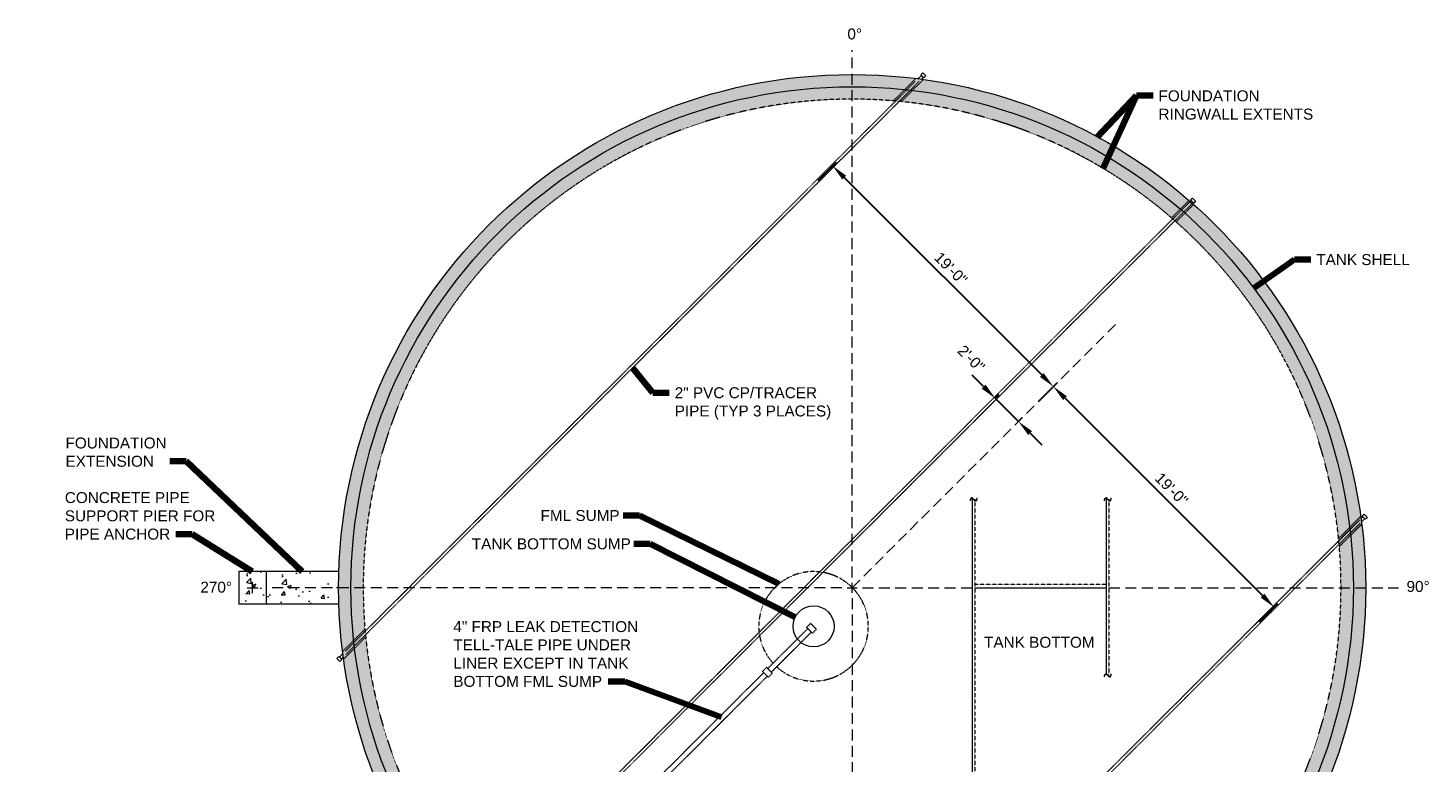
# Model space of a CAD drawing. Header units: inches. Extents: x -731 to 1156, y -698 to 590.
# Tile 3 of 3: x 134 to 1156, y 54 to 590. Entities that reach past the tile are written whole.
import ezdxf

# ---------------------------------------------------------------- set-up
doc = ezdxf.new("R2010")
doc.units = ezdxf.units.IN
doc.header["$MEASUREMENT"] = 0
for name, pattern in [('( Dashed )', [9, 6, -3]), ('DASHED', [0.23622, 0.15748, -0.07874]), ('HIDDEN', [0.19685, 0.15748, -0.03937])]:
    doc.linetypes.add(name, pattern=pattern)
doc.layers.get('DefPoints').update_dxf_attribs({"lineweight": 0})
for name, color, linetype, lineweight in [('G-ANNO-DIMS', 2, 'Continuous', 0), ('G-ANNO-MASK', 1, 'Continuous', 0), ('G-ANNO-NOTE', 4, 'Continuous', 30), ('G-ANNO-PATT', 250, 'Continuous', 0), ('G-GRID-COOR', 2, 'Continuous', 13), ('M-DETL-LGHT', 3, 'Continuous', 0), ('M-DETL-MEDM', 5, 'Continuous', 0), ('M-DETL-MLGT', 2, 'Continuous', 0)]:
    doc.layers.add(name, color=color, linetype=linetype, lineweight=lineweight)
doc.styles.add('AEC_AC_40Text-LeftTop_FullScale', font='arial.ttf', dxfattribs={"height": 0.125})
doc.styles.add("AEC_AC_49Text-LeftTop_3-16_1'", font='arial.ttf', dxfattribs={"height": 8})
doc.styles.add('ROMANS', font='romans.shx', dxfattribs={"width": 0.8, "height": 0.125})
doc.dimstyles.new("AEC_AC_10_Arch-Dims_3-16_1'", dxfattribs={"dimtxt": 8, "dimasz": 12, "dimexe": 4, "dimexo": 4, "dimgap": 4, "dimtad": 1, "dimdec": 4, "dimzin": 15, "dimdsep": 46, "dimlunit": 4, "dimtxsty": "AEC_AC_49Text-LeftTop_3-16_1'", "dimcen": 0.09, "dimclrd": 256, "dimclre": 256, "dimazin": 2, "dimtfac": 0.7, "dimtdec": 4, "dimtix": 1, "dimtmove": 1, "dimatfit": 3, "dimfxl": 1, "dimfrac": 1, "dimtolj": 1, "dimtzin": 15, "dimlwd": 30, "dimlwe": 30, "dimarcsym": 0})
doc.dimstyles.new("AEC_AC_49_Notes_3-16_1'", dxfattribs={"dimtxt": 8, "dimasz": 12, "dimexe": 4, "dimexo": 4, "dimgap": 4, "dimtad": 1, "dimjust": 1, "dimdec": 3, "dimzin": 15, "dimdsep": 46, "dimlunit": 5, "dimtxsty": "AEC_AC_49Text-LeftTop_3-16_1'", "dimcen": 0.09, "dimclrd": 256, "dimclre": 256, "dimazin": 2, "dimtfac": 0.7, "dimtdec": 3, "dimtmove": 1, "dimatfit": 1, "dimfxl": 1, "dimfrac": 1, "dimtolj": 1, "dimtzin": 15, "dimlwd": 30, "dimlwe": 30, "dimarcsym": 0})

# ---------------------------------------------------------------- blocks, each defined once
blk = doc.blocks.new('*D40')
at = {"layer": 'DefPoints', "color": 0, "transparency": 16777216}
for p in [(708, 475.7), (882.6, 327.9), (869.2, 314.5)]:
    blk.add_point(p, dxfattribs=at)
at = {"layer": 'G-ANNO-DIMS', "lineweight": 30, "transparency": 16777216}
for p, q in [((710.8, 478.5), (724.2, 491.9)), ((729.9, 480.6), (874.1, 336.4)), ((872, 317.3), (885.4, 330.7))]:
    blk.add_line(p, q, dxfattribs=at)
at = {"layer": 'G-ANNO-DIMS', "transparency": 16777216}
for points in [[(731.3, 482), (728.5, 479.2), (721.4, 489.1)], [(875.5, 337.8), (872.7, 335), (882.6, 327.9)]]:
    blk.add_solid(points, dxfattribs=at)
at = {"layer": 'G-ANNO-DIMS', "color": 0, "lineweight": 30, "transparency": 16777216, "insert": (807.7, 414.2), "char_height": 8, "attachment_point": 5, "rotation": 315, "style": "AEC_AC_49Text-LeftTop_3-16_1'"}
blk.add_mtext('\\A1;19\'-0"', dxfattribs=at)
blk = doc.blocks.new('*D39')
at = {"layer": 'DefPoints', "color": 0, "transparency": 16777216}
for p in [(869.2, 314.5), (1043.8, 166.7), (1030.4, 153.3)]:
    blk.add_point(p, dxfattribs=at)
at = {"layer": 'G-ANNO-DIMS', "lineweight": 30, "transparency": 16777216}
for p, q in [((872, 317.3), (885.4, 330.7)), ((891.1, 319.4), (1035.3, 175.2)), ((1033.2, 156.1), (1046.6, 169.5))]:
    blk.add_line(p, q, dxfattribs=at)
at = {"layer": 'G-ANNO-DIMS', "transparency": 16777216}
for points in [[(892.5, 320.8), (889.7, 318), (882.6, 327.9)], [(1036.7, 176.6), (1033.9, 173.8), (1043.8, 166.7)]]:
    blk.add_solid(points, dxfattribs=at)
at = {"layer": 'G-ANNO-DIMS', "color": 0, "lineweight": 30, "transparency": 16777216, "insert": (968.9, 253), "char_height": 8, "attachment_point": 5, "rotation": 315, "style": "AEC_AC_49Text-LeftTop_3-16_1'"}
blk.add_mtext('\\A1;19\'-0"', dxfattribs=at)
blk = doc.blocks.new('*D43')
at = {"layer": 'DefPoints', "color": 0, "transparency": 16777216}
for p in [(840.1, 319.4), (837.3, 316.5), (854.3, 299.6)]:
    blk.add_point(p, dxfattribs=at)
at = {"layer": 'G-ANNO-DIMS', "lineweight": 30, "transparency": 16777216}
for p, q in [((831.6, 327.9), (823.2, 336.3)), ((840.1, 319.4), (843, 322.2)), ((857.1, 302.4), (840.1, 319.4)), ((857.1, 302.4), (859.9, 305.2)), ((865.6, 293.9), (874.1, 285.4))]:
    blk.add_line(p, q, dxfattribs=at)
at = {"layer": 'G-ANNO-DIMS', "transparency": 16777216}
for points in [[(833.1, 329.3), (830.2, 326.4), (840.1, 319.4)], [(867, 295.3), (864.2, 292.5), (857.1, 302.4)]]:
    blk.add_solid(points, dxfattribs=at)
at = {"layer": 'G-ANNO-DIMS', "color": 0, "lineweight": 30, "transparency": 16777216, "insert": (822.6, 348.3), "char_height": 8, "attachment_point": 5, "rotation": 315.0015, "style": "AEC_AC_49Text-LeftTop_3-16_1'"}
blk.add_mtext('\\A1;2\'-0"', dxfattribs=at)

msp = doc.modelspace()

# ---------------------------------------------------------------- hatches: boundary and pattern name
at = {"layer": 'G-ANNO-PATT', "lineweight": 13}
h = msp.add_hatch(dxfattribs=at)
h.set_pattern_fill('AR-CONC', color=256, style=0, pattern_type=2)
h.set_pattern_definition([(50, (396.054, 41.105), (28.6904, -2.5101), [3, -33]), (355, (396.054, 41.105), (-5.5501, 30.0877), [2.4, -26.4]), (100.4514, (398.445, 40.896), (23.14035, 27.5776), [2.5496, -28.0457]), (46.184, (396.054, 49.105), (42.6897, -6.6208), [4.5, -49.5]), (96.6356, (399.61, 48.553), (37.3865, 38.9647), [3.8244, -42.0685]), (351.184, (396.054, 49.105), (37.3865, 38.9647), [3.6, -39.6]), (21, (400.054, 47.105), (23.8763, -16.10476), [3, -33]), (326, (400.054, 47.105), (9.7326, 29.006), [2.4, -26.4]), (71.4514, (402.044, 45.763), (33.6089, 12.90125), [2.5496, -28.0457]), (37.5, (396.054, 41.105), (0.4864, 13.31575), [0, -26.08, 0, -26.8, 0, -26.5]), (7.5, (396.054, 41.105), (10.52278, 15.77647), [0, -15.28, 0, -25.48, 0, -10.1]), (327.5, (387.134, 41.105), (21.3529, -0.9022), [0, -10, 0, -31.2, 0, -41.4]), (317.5, (383.134, 41.105), (23.32745, 4.0042), [0, -13, 0, -20.72, 0, -29.4])])
edge = h.paths.add_edge_path()
edge.add_arc((735.62646, 180.91082), 375, 0, 360)
edge = h.paths.add_edge_path(flags=16)
edge.add_arc((735.62646, 180.91082), 357, 0, 360)
h = msp.add_hatch(dxfattribs=at)
h.set_pattern_fill('AR-CONC', color=256, style=0, pattern_type=2)
h.set_pattern_definition([(50, (293.335, 176.657), (28.69, -2.51), [3, -33]), (355, (293.335, 176.657), (-5.55, 30.088), [2.4, -26.4]), (100.45, (295.726, 176.447), (23.14, 27.578), [2.55, -28.046]), (46.18, (293.335, 184.657), (42.69, -6.62), [4.5, -49.5]), (96.64, (296.892, 184.105), (37.386, 38.965), [3.824, -42.069]), (351.18, (293.335, 184.657), (37.386, 38.965), [3.6, -39.6]), (21, (297.335, 182.657), (23.876, -16.105), [3, -33]), (326, (297.335, 182.657), (9.733, 29.006), [2.4, -26.4]), (71.45, (299.324, 181.315), (33.61, 12.9), [2.55, -28.046]), (37.5, (293.335, 176.657), (0.4864, 13.3158), [0, -26.08, 0, -26.8, 0, -26.5]), (7.5, (293.335, 176.657), (10.523, 15.7765), [0, -15.28, 0, -25.48, 0, -10.1]), (327.5, (284.415, 176.657), (21.353, -0.902), [0, -10, 0, -31.2, 0, -41.4]), (317.5, (280.415, 176.657), (23.327, 4.004), [0, -13, 0, -20.72, 0, -29.4])])
h.paths.add_polyline_path([(287.78756, 192.91082), (287.78756, 168.91082), (307.78756, 168.91082), (307.78756, 192.91082)])
h = msp.add_hatch(dxfattribs=at)
h.set_pattern_fill('AR-CONC', color=256, style=0, pattern_type=2)
h.set_pattern_definition([(50, (319.231, 175.847), (28.69, -2.51), [3, -33]), (355, (319.23, 175.847), (-5.55, 30.088), [2.4, -26.4]), (100.45, (321.622, 175.638), (23.14, 27.578), [2.55, -28.046]), (46.18, (319.23, 183.847), (42.69, -6.62), [4.5, -49.5]), (96.64, (322.79, 183.295), (37.386, 38.965), [3.824, -42.069]), (351.18, (319.23, 183.847), (37.386, 38.965), [3.6, -39.6]), (21, (323.231, 181.847), (23.876, -16.105), [3, -33]), (326, (323.23, 181.847), (9.733, 29.006), [2.4, -26.4]), (71.45, (325.22, 180.505), (33.609, 12.901), [2.55, -28.046]), (37.5, (319.231, 175.847), (0.4864, 13.3158), [0, -26.08, 0, -26.8, 0, -26.5]), (7.5, (319.231, 175.847), (10.523, 15.7765), [0, -15.28, 0, -25.48, 0, -10.1]), (327.5, (310.311, 175.847), (21.353, -0.9022), [0, -10, 0, -31.2, 0, -41.4]), (317.5, (306.311, 175.847), (23.3274, 4.004), [0, -13, 0, -20.72, 0, -29.4])])
h.paths.add_polyline_path([(360.81848, 168.91181, -0.0160027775), (360.81848, 192.90983), (360.78756, 192.91082), (307.78756, 192.91082), (307.78756, 168.91082), (360.78756, 168.91082)])

# ---------------------------------------------------------------- linework, layer by layer
at = {"layer": 'G-ANNO-NOTE', "lineweight": 30}
msp.add_line((575.05877, 341.11532), (574.87127, 341.11532), dxfattribs=at)
at = {"layer": 'G-GRID-COOR', "linetype": '( Dashed )', "ltscale": 1.333333}
for p, q in [((735.62646, 188.42381, 0.00394), (735.62646, 573.6655, 0.00394)), ((735.62646, 180.91082, 0.00394), (930.02792, 375.31659, 0.00394)), ((728.11347, 180.91082, 0.00394), (311.59265, 180.91082, 0.00394)), ((743.13945, 180.91082, 0.00394), (1134.62565, 180.91082, 0.00394)), ((735.62646, 173.39783, 0.00394), (735.62646, -244.79118, 0.00394))]:
    msp.add_line(p, q, dxfattribs=at)
at = {"layer": 'G-GRID-COOR', "linetype": 'Continuous', "ltscale": 1.333333}
for p, q in [((297.78756, 176.91082, 0.00394), (297.78756, 184.91082, 0.00394)), ((735.62646, 177.21988, 0.00394), (735.62646, 184.60175, 0.00394)), ((293.78756, 180.91082, 0.00394), (301.78756, 180.91082, 0.00394)), ((731.93552, 180.91082, 0.00394), (739.3174, 180.91082, 0.00394))]:
    msp.add_line(p, q, dxfattribs=at)
at = {"layer": 'M-DETL-LGHT'}
for p, q in [((786.17033, 555.27483, 0.00394), (783.71076, 552.81524, 0.00394)), ((786.55527, 556.49428, 0.00394), (785.75308, 555.69208, 0.00394)), ((785.75308, 555.69208, 0.00394), (787.99735, 553.44781, 0.00394)), ((787.58454, 553.86062, 0.00394), (786.20779, 552.48386, 0.00394)), ((787.17652, 557.11553, 0.00394), (786.55527, 556.49428, 0.00394)), ((787.17652, 557.11553, 0.00394), (789.4208, 554.87125, 0.00394)), ((789.0085, 554.45895, 0.00394), (787.99735, 553.44781, 0.00394)), ((789.4208, 554.87125, 0.00394), (788.98939, 554.43984, 0.00394)), ((983.61475, 465.0548, 0.00394), (982.81256, 464.25261, 0.00394)), ((982.81256, 464.25261, 0.00394), (985.05684, 462.00833, 0.00394)), ((984.23601, 465.67606, 0.00394), (983.61475, 465.0548, 0.00394)), ((984.23601, 465.67606, 0.00394), (986.48028, 463.43178, 0.00394)), ((986.06798, 463.01948, 0.00394), (985.05684, 462.00833, 0.00394)), ((986.48028, 463.43178, 0.00394), (986.04887, 463.00037, 0.00394)), ((1108.57626, 232.8689, 0.00394), (1107.19951, 231.49215, 0.00394)), ((1109.99047, 231.45469, 0.00394), (1107.53088, 228.99512, 0.00394)), ((1109.1746, 234.29286, 0.00394), (1108.16345, 233.28171, 0.00394)), ((1110.40773, 231.03744, 0.00394), (1108.16345, 233.28171, 0.00394)), ((1109.5869, 234.70516, 0.00394), (1109.15548, 234.27374, 0.00394)), ((1111.83117, 232.46088, 0.00394), (1109.5869, 234.70516, 0.00394)), ((1111.20992, 231.83963, 0.00394), (1110.40773, 231.03744, 0.00394)), ((1111.83117, 232.46088, 0.00394), (1111.20992, 231.83963, 0.00394)), ((360.78756, 192.91082, 0.00394), (287.78756, 192.91082, 0.00394)), ((287.78756, 192.91082, 0.00394), (287.78756, 168.91082, 0.00394)), ((307.78756, 192.91082, 0.00394), (307.78756, 168.91082, 0.00394)), ((360.78756, 168.91082, 0.00394), (287.78756, 168.91082, 0.00394)), ((359.38142, 129.31645, 0.00394), (360.00267, 129.93771, 0.00394)), ((359.38142, 129.31645, 0.00394), (361.62571, 127.0722, 0.00394)), ((360.00267, 129.93771, 0.00394), (360.80485, 130.73991, 0.00394)), ((360.80485, 130.73991, 0.00394), (363.04915, 128.49566, 0.00394)), ((363.72249, 132.82299, 0.00394), (361.22214, 130.32262, 0.00394)), ((361.62571, 127.0722, 0.00394), (362.05712, 127.50361, 0.00394)), ((362.03801, 127.4845, 0.00394), (363.04915, 128.49566, 0.00394)), ((364.05389, 130.32596, 0.00394), (362.63637, 128.90842, 0.00394))]:
    msp.add_line(p, q, dxfattribs=at)
msp.add_circle((735.62646, 180.91082, 0.00394), 375, dxfattribs=at)
at = {"layer": 'M-DETL-LGHT', "linetype": 'DASHED'}
msp.add_arc((735.62646, 180.91082, 0.00394), 357, 0, 359.99999427, dxfattribs=at)
at = {"layer": 'M-DETL-MEDM'}
for centre, radius in [((735.62646, 180.91082, 0.00394), 366), ((707.45963, 152.74399, 0.00394), 15)]:
    msp.add_circle(centre, radius, dxfattribs=at)
at = {"layer": 'M-DETL-MLGT', "linetype": 'HIDDEN'}
for p, q in [((765.76536, 536.63634, 0.00394), (782.14353, 553.01451, 0.00394)), ((771.58793, 536.09496, 0.00394), (787.76196, 552.26899, 0.00394)), ((781.57002, 550.67448, 0.00394), (365.46369, 134.56421, 0.00394)), ((784.63881, 550.91487, 0.00394), (365.97796, 132.25004, 0.00394)), ((983.22987, 463.8353, 0.00394), (452.59727, -66.80232, 0.00394)), ((984.64408, 462.42109, 0.00394), (454.0115, -68.21652, 0.00394)), ((968.83772, 451.20974, 0.00394), (981.59846, 463.97048, 0.00394)), ((972.23388, 448.24194, 0.00394), (984.98429, 460.99236, 0.00394)), ((1106.06537, 230.35803, 0.00394), (686.41477, -189.2886, 0.00394)), ((1106.496, 227.96024, 0.00394), (688.89115, -189.64065, 0.00394)), ((1090.8106, 216.87229, 0.00394), (1106.98463, 233.04632, 0.00394)), ((1091.35198, 211.04971, 0.00394), (1107.73016, 227.42789, 0.00394)), ((921.16908, 183.28294, 0.00394), (825.16908, 183.28294, 0.00394)), ((702.39169, 151.92915, 0.00394), (705.33366, 154.87028, 0.00394)), ((709.58531, 150.6177, 0.00394), (705.33395, 154.87028, 0.00394)), ((379.90122, 150.76862, 0.00394), (363.52319, 134.39029, 0.00394)), ((380.44265, 144.94605, 0.00394), (364.26877, 128.77186, 0.00394)), ((673.97989, 121.91589, 0.00394), (703.1923, 151.12831, 0.00394)), ((676.63115, 119.26386, 0.00394), (705.84357, 148.47628, 0.00394)), ((706.64334, 147.67628, 0.00394), (702.39169, 151.92915, 0.00394)), ((706.64334, 147.67628, 0.00394), (709.58531, 150.6174, 0.00394)), ((670.238, 119.77462, 0.00394), (673.17997, 122.71574, 0.00394)), ((677.43162, 118.46316, 0.00394), (673.18026, 122.71574, 0.00394)), ((671.04487, 118.96752, 0.00394), (350.8187, -201.25864, 0.00394)), ((673.68946, 116.32217, 0.00394), (353.41662, -203.96403, 0.00394)), ((674.48965, 115.52174, 0.00394), (670.238, 119.77462, 0.00394)), ((674.48965, 115.52174, 0.00394), (677.43162, 118.46287, 0.00394))]:
    msp.add_line(p, q, dxfattribs=at)
at = {"layer": 'M-DETL-MLGT', "linetype": 'Continuous'}
msp.add_line((825.16908, 180.91082, 0.00394), (921.16908, 180.91082, 0.00394), dxfattribs=at)
at = {"layer": 'M-DETL-MLGT', "linetype": 'Continuous', "elevation": 0.00394, "flags": 128}
for points in [[(823.16908, 247.17842), (823.16908, -13.72233)], [(921.16908, 247.06783), (921.16908, 118.62049)]]:
    msp.add_lwpolyline(points, dxfattribs=at)
at = {"layer": 'M-DETL-MLGT', "linetype": 'HIDDEN', "elevation": 0.00394}
for points in [[(825.16908, 245.56457), (825.16908, -15.33298)], [(923.16908, 245.56457), (923.16908, 116.9871)]]:
    msp.add_lwpolyline(points, dxfattribs=at)
at = {"layer": 'M-DETL-MLGT', "linetype": 'HIDDEN'}
msp.add_arc((707.45963, 152.74399, 0.00394), 40, 227.68672419, 222.31327581, dxfattribs=at)

# ---------------------------------------------------------------- texts
at = {"layer": 'G-ANNO-MASK', "linetype": 'HIDDEN', "char_height": 8, "width": 13.1023608, "attachment_point": 5, "style": 'ROMANS'}
for insert in [(824.41935, 246.03641, 0.00394), (922.41935, 246.03641, 0.00394), (922.41935, 117.45894, 0.00394)]:
    msp.add_mtext('\\H1x;\\W0.8;~', dxfattribs=dict(at, insert=insert))
at = {"layer": 'G-ANNO-NOTE'}
for s, insert, char_height, attachment_point, style in [('0°', (732.17514, 589.55164), 8, 1, "AEC_AC_49Text-LeftTop_3-16_1'"), ('TANK SHELL', (1074.53851, 420.64323), 8, 4, "AEC_AC_49Text-LeftTop_3-16_1'"), ('2" PVC CP/TRACER PIPE (TYP 3 PLACES)', (575.12127, 341.03334), 0.125, 7, 'AEC_AC_40Text-LeftTop_FullScale'), ('FML SUMP', (508.12046, 229.63178, 0.00394), 8, 7, "AEC_AC_49Text-LeftTop_3-16_1'"), ('270°', (259.68966, 185.39185), 8, 1, "AEC_AC_49Text-LeftTop_3-16_1'"), ('90°', (1140.47889, 185.89766), 8, 1, "AEC_AC_49Text-LeftTop_3-16_1'"), ('TANK BOTTOM', (872.33541, 141.05612), 8, 5, "AEC_AC_49Text-LeftTop_3-16_1'")]:
    msp.add_mtext(s, dxfattribs=dict(at, insert=insert, char_height=char_height, attachment_point=attachment_point, style=style))
at = {"layer": 'G-ANNO-NOTE', "char_height": 8, "style": "AEC_AC_49Text-LeftTop_3-16_1'"}
for s, insert, width, attachment_point in [('FOUNDATION RINGWALL EXTENTS', (959.33058, 522.87743), 115.4729618, 7), ('2" PVC CP/TRACER PIPE (TYP 3 PLACES)', (606.07686, 327.41808, 0.00394), 119.600474, 1), ('FOUNDATION EXTENSION', (161.22656, 269.23993, 0.00787), 99.3527393, 7), ('CONCRETE PIPE SUPPORT PIER FOR PIPE ANCHOR', (160.70191, 216.03301, 0.00394), 128.1909241, 7), ('TANK BOTTOM SUMP', (457.91277, 208.90397, 0.00394), 121.9590321, 7), ('4" FRP LEAK DETECTION TELL-TALE PIPE UNDER LINER EXCEPT IN TANK BOTTOM FML SUMP', (444.40116, 108.42331), 151.2541384, 7)]:
    msp.add_mtext(s, dxfattribs=dict(at, insert=insert, width=width, attachment_point=attachment_point))

# ---------------------------------------------------------------- dimensions: what is measured, and where the dimension line sits
at = {"layer": 'G-ANNO-DIMS', "lineweight": 30}
for base, p1, p2, picture, middle in [((882.61754, 327.90486, 0.00394), (708.0082, 475.70195, 0.00394), (869.21141, 314.49874, 0.00394), '*D40', (807.7326, 414.22314, 0.00394)), ((1043.82076, 166.70165, 0.00394), (869.21141, 314.49874, 0.00394), (1030.41463, 153.29552, 0.00394), '*D39', (968.93581, 253.01992, 0.00394))]:
    dim = msp.add_linear_dim(base=base, p1=p1, p2=p2, angle=315, dimstyle="AEC_AC_10_Arch-Dims_3-16_1'", dxfattribs=at)
    dim.commit()
    dim.dimension.update_dxf_attribs({"geometry": picture, "text_midpoint": middle})
dim = msp.add_linear_dim(base=(840.13122, 319.36558, 0.00394), p1=(854.26593, 299.55902, 0.00394), p2=(837.29491, 316.52913, 0.00394), angle=135.00152009, dimstyle="AEC_AC_10_Arch-Dims_3-16_1'", dxfattribs=at)
dim.commit()
dim.dimension.update_dxf_attribs({"geometry": '*D43', "text_midpoint": (816.89309, 342.60248, 0.00394), "dimtype": 160})

# ---------------------------------------------------------------- leaders
at = {"layer": 'G-ANNO-NOTE', "lineweight": 30, "annotation_type": 0, "has_hookline": 1}
for points, hookline_direction, text_width in [([(914.49239, 510.06476), (943.33058, 540.4882), (955.33058, 540.4882)], 0, 111.55798), ([(1029.16749, 400.12105), (1058.53851, 420.64323), (1070.53851, 420.64323)], 0, 67.66166), ([(575.30839, 341.58245, 0.00394), (590.07686, 323.28089, 0.00394), (602.07686, 323.28089, 0.00394)], 0, 113.01501), ([(682.12361, 183.69695, 0.00394), (580.47412, 233.76898, 0.00394), (568.47412, 233.76898, 0.00394)], 1, 56.34379), ([(297.50675, 192.91082, 0.00394), (253.82528, 220.17021, 0.00394), (241.82528, 220.17021, 0.00394)], 1, 109.26603), ([(694.09844, 159.56151, 0.00394), (588.11647, 213.04116, 0.00394), (576.11647, 213.04116, 0.00394)], 1, 115.36153), ([(640.32335, 86.33416), (569.58992, 112.56051), (557.58992, 112.56051)], 1, 133.9427)]:
    msp.add_leader(points, dimstyle="AEC_AC_49_Notes_3-16_1'", override={"dimtad": 0, "dimclrd": 0, "dimlwd": 65534}, dxfattribs=dict(at, hookline_direction=hookline_direction, text_width=text_width))
at = {"layer": 'G-ANNO-NOTE', "lineweight": 30}
msp.add_leader([(918.68704, 486.9849), (943.33058, 540.4882)], dimstyle="AEC_AC_49_Notes_3-16_1'", override={"dimclrd": 0, "dimlwd": 65534}, dxfattribs=at)
at = {"layer": 'G-ANNO-NOTE', "lineweight": 30, "annotation_type": 0, "has_hookline": 1, "hookline_direction": 1}
msp.add_leader([(333.92771, 192.91082, 0.00394), (249.29973, 273.37713, 0.00394), (237.29973, 273.37713, 0.00394)], dimstyle="AEC_AC_49_Notes_3-16_1'", override={"dimtad": 0, "dimclrd": 0, "dimlwd": 65534}, dxfattribs=at)

doc.saveas('drawing.dxf')
